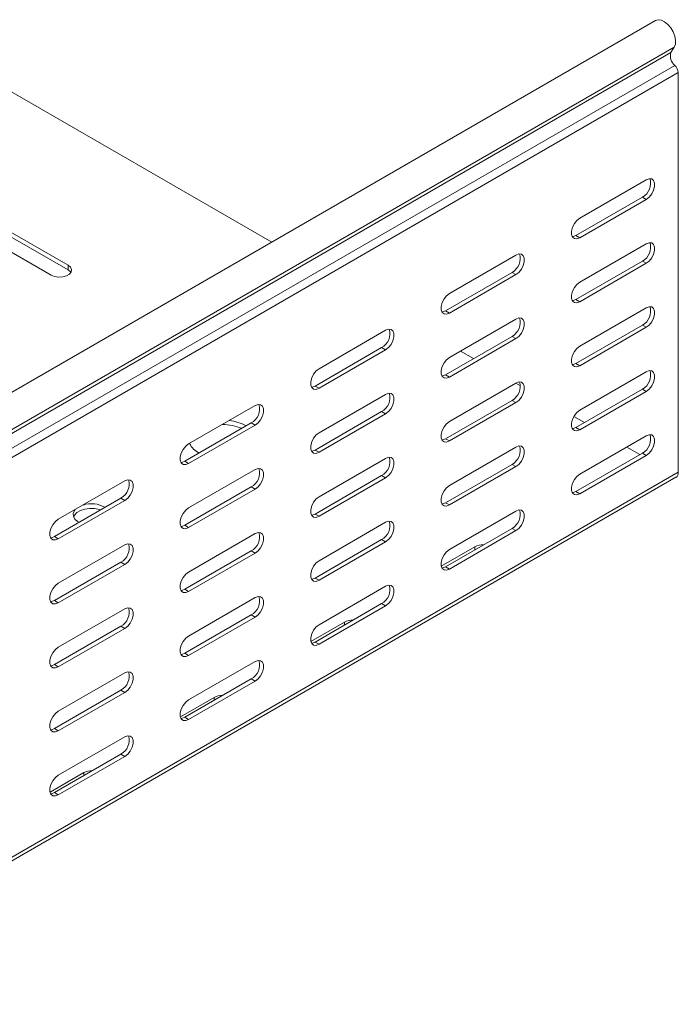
# Model space of a CAD drawing. Header units: millimetres. Extents: x -222 to 2166, y -665 to -42.
# Tile 6 of 8: x 1425 to 1604, y -664 to -397. Entities that reach past the tile are written whole.
import ezdxf

# ---------------------------------------------------------------- set-up
doc = ezdxf.new("R2010")
doc.units = ezdxf.units.MM

msp = doc.modelspace()

# ---------------------------------------------------------------- linework, layer by layer
at = {"color": 7, "linetype": 'Continuous', "lineweight": 15}
for p, q in [((1597.86, -397.67), (1350.38, -540.54)), ((1493.77, -457.76), (1393.99, -400.16)), ((1602.92, -404.92), (1602.02, -406.34)), ((1604, -411.82), (1604, -520.17)), ((1595.34, -440.86), (1577.31, -451.27)), ((1576.25, -455.97), (1594.28, -445.56)), ((1577.31, -456.58), (1595.34, -446.17)), ((1438.54, -464.04), (1420.51, -453.63)), ((1415.91, -456.29), (1433.94, -466.7)), ((1438.54, -465.27), (1420.51, -454.86)), ((1595.34, -458.21), (1577.31, -468.62)), ((1559.99, -461.27), (1541.95, -471.68)), ((1576.25, -473.32), (1594.28, -462.91)), ((1577.31, -473.93), (1595.34, -463.52)), ((1540.89, -476.38), (1558.92, -465.97)), ((1541.95, -476.99), (1559.99, -466.58)), ((1595.34, -475.57), (1577.31, -485.98)), ((1559.99, -478.62), (1541.95, -489.03)), ((1576.25, -490.67), (1594.28, -480.26)), ((1524.63, -481.68), (1506.6, -492.09)), ((1577.31, -491.28), (1595.34, -480.87)), ((1540.89, -493.73), (1558.92, -483.32)), ((1541.95, -494.34), (1559.99, -483.93)), ((1505.54, -496.79), (1523.57, -486.38)), ((1506.6, -497.4), (1524.63, -486.99)), ((1548.49, -489.35), (1544.95, -487.3)), ((1595.34, -492.92), (1577.31, -503.33)), ((1559.99, -495.98), (1541.95, -506.39)), ((1561.22, -496.7), (1559.98, -495.98)), ((1524.63, -499.04), (1506.6, -509.44)), ((1576.25, -508.02), (1594.28, -497.61)), ((1577.31, -508.63), (1595.34, -498.23)), ((1540.89, -511.08), (1558.92, -500.67)), ((1541.95, -511.69), (1559.99, -501.28)), ((1489.27, -502.09), (1471.24, -512.5)), ((1505.54, -514.14), (1523.57, -503.73)), ((1506.6, -514.75), (1524.63, -504.34)), ((1470.18, -517.2), (1488.21, -506.79)), ((1578.54, -506.7), (1575.68, -505.05)), ((1471.24, -517.81), (1489.27, -507.4)), ((1595.34, -510.27), (1577.31, -520.68)), ((1559.99, -513.33), (1541.95, -523.74)), ((1576.25, -525.37), (1594.28, -514.96)), ((1593.57, -515.37), (1590.04, -513.33)), ((1524.63, -516.39), (1506.6, -526.8)), ((1577.31, -525.99), (1595.34, -515.58)), ((1489.27, -519.45), (1471.24, -529.85)), ((1540.89, -528.43), (1558.92, -518.02)), ((1541.95, -529.04), (1559.99, -518.64)), ((1355.89, -664.42), (1603.38, -521.54)), ((1453.92, -522.5), (1435.89, -532.91)), ((1505.54, -531.49), (1523.57, -521.08)), ((1506.6, -532.1), (1524.63, -521.69)), ((1470.18, -534.55), (1488.21, -524.14)), ((1471.24, -535.16), (1489.27, -524.75)), ((1434.83, -537.61), (1452.86, -527.2)), ((1435.89, -538.22), (1453.92, -527.81)), ((1559.99, -530.68), (1541.95, -541.09)), ((1524.63, -533.74), (1506.6, -544.15)), ((1540.89, -545.78), (1558.92, -535.37)), ((1541.95, -546.4), (1559.99, -535.99)), ((1489.27, -536.8), (1471.24, -547.21)), ((1505.54, -548.84), (1523.57, -538.43)), ((1506.6, -549.45), (1524.63, -539.05)), ((1453.92, -539.86), (1435.89, -550.26)), ((1470.18, -551.9), (1488.21, -541.49)), ((1548.85, -540.38), (1539.72, -545.65)), ((1434.83, -554.96), (1452.86, -544.55)), ((1471.24, -552.51), (1489.27, -542.1)), ((1435.89, -555.57), (1453.92, -545.16)), ((1524.63, -551.09), (1506.6, -561.5)), ((1489.27, -554.15), (1471.24, -564.56)), ((1453.92, -557.21), (1435.89, -567.62)), ((1505.54, -566.19), (1523.57, -555.78)), ((1506.6, -566.81), (1524.63, -556.4)), ((1470.18, -569.25), (1488.21, -558.84)), ((1471.24, -569.87), (1489.27, -559.46)), ((1434.83, -572.31), (1452.86, -561.9)), ((1435.89, -572.92), (1453.92, -562.51)), ((1513.49, -560.79), (1504.36, -566.06)), ((1489.27, -571.5), (1471.24, -581.91)), ((1453.92, -574.56), (1435.89, -584.97)), ((1470.18, -586.6), (1488.21, -576.2)), ((1434.83, -589.66), (1452.86, -579.25)), ((1471.24, -587.22), (1489.27, -576.81)), ((1435.89, -590.28), (1453.92, -579.87)), ((1478.14, -581.2), (1469.01, -586.47)), ((1453.92, -591.91), (1435.89, -602.32)), ((1434.83, -607.01), (1452.86, -596.61)), ((1435.89, -607.63), (1453.92, -597.22)), ((1442.78, -601.61), (1433.65, -606.88))]:
    msp.add_line(p, q, dxfattribs=at)
at = {"color": 7, "linetype": 'Continuous', "lineweight": 0}
for p, q in [((1355.43, -547.79), (1602.92, -404.92)), ((1354.54, -549.22), (1602.02, -406.34)), ((1355.6, -552.75), (1603.09, -409.88)), ((1356.52, -554.69), (1604, -411.82)), ((1594.28, -445.56), (1595.34, -446.17)), ((1576.25, -455.97), (1577.31, -456.58)), ((1438.54, -465.27), (1438.54, -464.04)), ((1594.28, -462.91), (1595.34, -463.52)), ((1558.92, -465.97), (1559.99, -466.58)), ((1576.25, -473.32), (1577.31, -473.93)), ((1540.89, -476.38), (1541.95, -476.99)), ((1594.28, -480.26), (1595.34, -480.87)), ((1558.92, -483.32), (1559.99, -483.93)), ((1523.57, -486.38), (1524.63, -486.99)), ((1576.25, -490.67), (1577.31, -491.28)), ((1540.89, -493.73), (1541.95, -494.34)), ((1505.54, -496.79), (1506.6, -497.4)), ((1594.28, -497.61), (1595.34, -498.23)), ((1558.92, -500.67), (1559.99, -501.28)), ((1523.57, -503.73), (1524.63, -504.34)), ((1488.21, -506.79), (1489.27, -507.4)), ((1576.25, -508.02), (1577.31, -508.63)), ((1540.89, -511.08), (1541.95, -511.69)), ((1505.54, -514.14), (1506.6, -514.75)), ((1594.28, -514.96), (1595.34, -515.58)), ((1470.18, -517.2), (1471.24, -517.81)), ((1356.52, -663.04), (1604, -520.17)), ((1558.92, -518.02), (1559.99, -518.64)), ((1523.57, -521.08), (1524.63, -521.69)), ((1488.21, -524.14), (1489.27, -524.75)), ((1576.25, -525.37), (1577.31, -525.99)), ((1452.86, -527.2), (1453.92, -527.81)), ((1540.89, -528.43), (1541.95, -529.04)), ((1505.54, -531.49), (1506.6, -532.1)), ((1470.18, -534.55), (1471.24, -535.16)), ((1558.92, -535.37), (1559.99, -535.99)), ((1434.83, -537.61), (1435.89, -538.22)), ((1523.57, -538.43), (1524.63, -539.05)), ((1488.21, -541.49), (1489.27, -542.1)), ((1548.85, -541.19), (1548.85, -540.38)), ((1452.86, -544.55), (1453.92, -545.16)), ((1540.89, -545.78), (1541.95, -546.4)), ((1505.54, -548.84), (1506.6, -549.45)), ((1470.18, -551.9), (1471.24, -552.51)), ((1434.83, -554.96), (1435.89, -555.57)), ((1523.57, -555.78), (1524.63, -556.4)), ((1488.21, -558.84), (1489.27, -559.46)), ((1452.86, -561.9), (1453.92, -562.51)), ((1513.49, -561.6), (1513.49, -560.79)), ((1505.54, -566.19), (1506.6, -566.81)), ((1470.18, -569.25), (1471.24, -569.87)), ((1434.83, -572.31), (1435.89, -572.92)), ((1488.21, -576.2), (1489.27, -576.81)), ((1452.86, -579.25), (1453.92, -579.87)), ((1478.14, -582.01), (1478.14, -581.2)), ((1470.18, -586.6), (1471.24, -587.22)), ((1434.83, -589.66), (1435.89, -590.28)), ((1452.86, -596.61), (1453.92, -597.22)), ((1442.78, -602.42), (1442.78, -601.61)), ((1434.83, -607.01), (1435.89, -607.63))]:
    msp.add_line(p, q, dxfattribs=at)
at = {"color": 7, "linetype": 'Continuous', "lineweight": 15, "flags": 128}
for points in [[(1597.86, -397.67), (1598.56, -397.46), (1599.41, -397.58), (1600.31, -398.01), (1601.2, -398.74), (1602, -399.69), (1602.64, -400.8), (1603.08, -401.97), (1603.29, -403.1), (1603.23, -404.11), (1602.92, -404.92)], [(1595.34, -446.17), (1596.13, -445.56), (1596.82, -444.7), (1597.33, -443.69), (1597.6, -442.67), (1597.6, -441.75), (1597.33, -441.04), (1596.82, -440.63), (1596.13, -440.57), (1595.34, -440.86)], [(1577.31, -451.27), (1576.52, -451.89), (1575.83, -452.75), (1575.32, -453.75), (1575.05, -454.77), (1575.05, -455.69), (1575.32, -456.4), (1575.83, -456.81), (1576.52, -456.87), (1577.31, -456.58)], [(1575.24, -456.28), (1575.46, -456.26), (1576.25, -455.97)], [(1595.34, -463.52), (1596.13, -462.91), (1596.82, -462.05), (1597.33, -461.05), (1597.6, -460.02), (1597.6, -459.1), (1597.33, -458.39), (1596.82, -457.98), (1596.13, -457.92), (1595.34, -458.21)], [(1559.99, -466.58), (1560.77, -465.97), (1561.46, -465.11), (1561.98, -464.11), (1562.25, -463.08), (1562.25, -462.16), (1561.98, -461.45), (1561.46, -461.04), (1560.77, -460.98), (1559.99, -461.27)], [(1433.94, -466.7), (1434.87, -467.07), (1435.96, -467.24), (1437.08, -467.18), (1438.11, -466.91), (1438.9, -466.45), (1439.38, -465.85), (1439.48, -465.21), (1439.19, -464.58), (1438.54, -464.04)], [(1439.31, -465.98), (1439.19, -465.8), (1438.54, -465.27)], [(1577.31, -468.62), (1576.52, -469.24), (1575.83, -470.1), (1575.32, -471.1), (1575.05, -472.12), (1575.05, -473.04), (1575.32, -473.75), (1575.83, -474.16), (1576.52, -474.23), (1577.31, -473.93)], [(1541.95, -471.68), (1541.17, -472.3), (1540.48, -473.16), (1539.96, -474.16), (1539.69, -475.18), (1539.69, -476.1), (1539.96, -476.81), (1540.48, -477.22), (1541.17, -477.28), (1541.95, -476.99)], [(1575.24, -473.63), (1575.46, -473.61), (1576.25, -473.32)], [(1539.89, -476.69), (1540.11, -476.67), (1540.89, -476.38)], [(1595.34, -480.87), (1596.13, -480.26), (1596.82, -479.4), (1597.33, -478.4), (1597.6, -477.37), (1597.6, -476.45), (1597.33, -475.74), (1596.82, -475.33), (1596.13, -475.27), (1595.34, -475.57)], [(1559.99, -483.93), (1560.77, -483.32), (1561.46, -482.46), (1561.98, -481.46), (1562.25, -480.43), (1562.25, -479.51), (1561.98, -478.8), (1561.46, -478.39), (1560.77, -478.33), (1559.99, -478.62)], [(1524.63, -486.99), (1525.42, -486.38), (1526.11, -485.52), (1526.62, -484.52), (1526.89, -483.49), (1526.89, -482.57), (1526.62, -481.86), (1526.11, -481.45), (1525.42, -481.39), (1524.63, -481.68)], [(1577.31, -485.98), (1576.52, -486.59), (1575.83, -487.45), (1575.32, -488.45), (1575.05, -489.47), (1575.05, -490.4), (1575.32, -491.1), (1575.83, -491.51), (1576.52, -491.58), (1577.31, -491.28)], [(1541.95, -489.03), (1541.17, -489.65), (1540.48, -490.51), (1539.96, -491.51), (1539.69, -492.53), (1539.69, -493.46), (1539.96, -494.16), (1540.48, -494.57), (1541.17, -494.64), (1541.95, -494.34)], [(1575.24, -490.98), (1575.46, -490.96), (1576.25, -490.67)], [(1506.6, -492.09), (1505.81, -492.71), (1505.12, -493.57), (1504.61, -494.57), (1504.34, -495.59), (1504.34, -496.51), (1504.61, -497.22), (1505.12, -497.63), (1505.81, -497.69), (1506.6, -497.4)], [(1539.89, -494.04), (1540.11, -494.02), (1540.89, -493.73)], [(1595.34, -498.23), (1596.13, -497.61), (1596.82, -496.75), (1597.33, -495.75), (1597.6, -494.73), (1597.6, -493.8), (1597.33, -493.1), (1596.82, -492.69), (1596.13, -492.62), (1595.34, -492.92)], [(1559.99, -501.28), (1560.77, -500.67), (1561.46, -499.81), (1561.98, -498.81), (1562.25, -497.78), (1562.25, -496.86), (1561.98, -496.15), (1561.46, -495.74), (1560.77, -495.68), (1559.99, -495.98)], [(1504.53, -497.1), (1504.75, -497.08), (1505.54, -496.79)], [(1524.63, -504.34), (1525.42, -503.73), (1526.11, -502.87), (1526.62, -501.87), (1526.89, -500.84), (1526.89, -499.92), (1526.62, -499.21), (1526.11, -498.8), (1525.42, -498.74), (1524.63, -499.04)], [(1489.27, -507.4), (1490.06, -506.79), (1490.75, -505.93), (1491.27, -504.93), (1491.54, -503.9), (1491.54, -502.98), (1491.27, -502.27), (1490.75, -501.86), (1490.06, -501.8), (1489.27, -502.09)], [(1577.31, -503.33), (1576.52, -503.94), (1575.83, -504.8), (1575.32, -505.8), (1575.05, -506.83), (1575.05, -507.75), (1575.32, -508.46), (1575.83, -508.87), (1576.52, -508.93), (1577.31, -508.63)], [(1541.95, -506.39), (1541.17, -507), (1540.48, -507.86), (1539.96, -508.86), (1539.69, -509.89), (1539.69, -510.81), (1539.96, -511.52), (1540.48, -511.93), (1541.17, -511.99), (1541.95, -511.69)], [(1506.6, -509.44), (1505.81, -510.06), (1505.12, -510.92), (1504.61, -511.92), (1504.34, -512.94), (1504.34, -513.87), (1504.61, -514.57), (1505.12, -514.98), (1505.81, -515.05), (1506.6, -514.75)], [(1575.24, -508.34), (1575.46, -508.32), (1576.25, -508.02)], [(1471.24, -512.5), (1470.46, -513.12), (1469.77, -513.98), (1469.25, -514.98), (1468.98, -516), (1468.98, -516.92), (1469.25, -517.63), (1469.77, -518.04), (1470.46, -518.1), (1471.24, -517.81)], [(1539.89, -511.39), (1540.11, -511.37), (1540.89, -511.08)], [(1595.34, -515.58), (1596.13, -514.96), (1596.82, -514.1), (1597.33, -513.1), (1597.6, -512.08), (1597.6, -511.16), (1597.33, -510.45), (1596.82, -510.04), (1596.13, -509.98), (1595.34, -510.27)], [(1504.53, -514.45), (1504.75, -514.43), (1505.54, -514.14)], [(1559.99, -518.64), (1560.77, -518.02), (1561.46, -517.16), (1561.98, -516.16), (1562.25, -515.14), (1562.25, -514.21), (1561.98, -513.51), (1561.46, -513.1), (1560.77, -513.03), (1559.99, -513.33)], [(1469.18, -517.51), (1469.4, -517.49), (1470.18, -517.2)], [(1524.63, -521.69), (1525.42, -521.08), (1526.11, -520.22), (1526.62, -519.22), (1526.89, -518.19), (1526.89, -517.27), (1526.62, -516.56), (1526.11, -516.15), (1525.42, -516.09), (1524.63, -516.39)], [(1489.27, -524.75), (1490.06, -524.14), (1490.75, -523.28), (1491.27, -522.28), (1491.54, -521.25), (1491.54, -520.33), (1491.27, -519.62), (1490.75, -519.21), (1490.06, -519.15), (1489.27, -519.45)], [(1453.92, -527.81), (1454.71, -527.2), (1455.4, -526.34), (1455.91, -525.34), (1456.18, -524.31), (1456.18, -523.39), (1455.91, -522.68), (1455.4, -522.27), (1454.71, -522.21), (1453.92, -522.5)], [(1577.31, -520.68), (1576.52, -521.29), (1575.83, -522.15), (1575.32, -523.15), (1575.05, -524.18), (1575.05, -525.1), (1575.32, -525.81), (1575.83, -526.22), (1576.52, -526.28), (1577.31, -525.99)], [(1541.95, -523.74), (1541.17, -524.35), (1540.48, -525.21), (1539.96, -526.21), (1539.69, -527.24), (1539.69, -528.16), (1539.96, -528.87), (1540.48, -529.28), (1541.17, -529.34), (1541.95, -529.04)], [(1575.24, -525.69), (1575.46, -525.67), (1576.25, -525.37)], [(1506.6, -526.8), (1505.81, -527.41), (1505.12, -528.27), (1504.61, -529.27), (1504.34, -530.3), (1504.34, -531.22), (1504.61, -531.93), (1505.12, -532.34), (1505.81, -532.4), (1506.6, -532.1)], [(1539.89, -528.75), (1540.11, -528.73), (1540.89, -528.43)], [(1440.47, -530.27), (1440.25, -530.54), (1439.93, -531.31), (1439.98, -532.09), (1440.39, -532.84), (1441.14, -533.5), (1441.54, -533.73)], [(1447.43, -530.33), (1447.05, -530.22), (1445.75, -529.98), (1444.39, -529.95), (1443.07, -530.14), (1441.88, -530.53), (1440.92, -531.08), (1440.25, -531.77), (1440.02, -532.21)], [(1471.24, -529.85), (1470.46, -530.47), (1469.77, -531.33), (1469.25, -532.33), (1468.98, -533.35), (1468.98, -534.28), (1469.25, -534.98), (1469.77, -535.39), (1470.46, -535.46), (1471.24, -535.16)], [(1559.99, -535.99), (1560.77, -535.37), (1561.46, -534.51), (1561.98, -533.51), (1562.25, -532.49), (1562.25, -531.57), (1561.98, -530.86), (1561.46, -530.45), (1560.77, -530.39), (1559.99, -530.68)], [(1435.89, -532.91), (1435.1, -533.53), (1434.41, -534.39), (1433.9, -535.39), (1433.63, -536.41), (1433.63, -537.33), (1433.9, -538.04), (1434.41, -538.45), (1435.1, -538.51), (1435.89, -538.22)], [(1504.53, -531.8), (1504.75, -531.78), (1505.54, -531.49)], [(1524.63, -539.05), (1525.42, -538.43), (1526.11, -537.57), (1526.62, -536.57), (1526.89, -535.55), (1526.89, -534.62), (1526.62, -533.92), (1526.11, -533.51), (1525.42, -533.44), (1524.63, -533.74)], [(1469.18, -534.86), (1469.4, -534.84), (1470.18, -534.55)], [(1489.27, -542.1), (1490.06, -541.49), (1490.75, -540.63), (1491.27, -539.63), (1491.54, -538.6), (1491.54, -537.68), (1491.27, -536.97), (1490.75, -536.56), (1490.06, -536.5), (1489.27, -536.8)], [(1433.82, -537.92), (1434.04, -537.9), (1434.83, -537.61)], [(1453.92, -545.16), (1454.71, -544.55), (1455.4, -543.69), (1455.91, -542.69), (1456.18, -541.66), (1456.18, -540.74), (1455.91, -540.03), (1455.4, -539.62), (1454.71, -539.56), (1453.92, -539.86)], [(1541.95, -541.09), (1541.17, -541.7), (1540.48, -542.56), (1539.96, -543.56), (1539.69, -544.59), (1539.69, -545.51), (1539.96, -546.22), (1540.48, -546.63), (1541.17, -546.69), (1541.95, -546.4)], [(1506.6, -544.15), (1505.81, -544.76), (1505.12, -545.62), (1504.61, -546.62), (1504.34, -547.65), (1504.34, -548.57), (1504.61, -549.28), (1505.12, -549.69), (1505.81, -549.75), (1506.6, -549.45)], [(1471.24, -547.21), (1470.46, -547.82), (1469.77, -548.68), (1469.25, -549.68), (1468.98, -550.71), (1468.98, -551.63), (1469.25, -552.34), (1469.77, -552.75), (1470.46, -552.81), (1471.24, -552.51)], [(1539.89, -546.1), (1540.11, -546.08), (1540.89, -545.78)], [(1504.53, -549.16), (1504.75, -549.14), (1505.54, -548.84)], [(1435.89, -550.26), (1435.1, -550.88), (1434.41, -551.74), (1433.9, -552.74), (1433.63, -553.76), (1433.63, -554.69), (1433.9, -555.39), (1434.41, -555.8), (1435.1, -555.87), (1435.89, -555.57)], [(1469.18, -552.21), (1469.4, -552.19), (1470.18, -551.9)], [(1524.63, -556.4), (1525.42, -555.78), (1526.11, -554.92), (1526.62, -553.92), (1526.89, -552.9), (1526.89, -551.98), (1526.62, -551.27), (1526.11, -550.86), (1525.42, -550.8), (1524.63, -551.09)], [(1433.82, -555.27), (1434.04, -555.25), (1434.83, -554.96)], [(1489.27, -559.46), (1490.06, -558.84), (1490.75, -557.98), (1491.27, -556.98), (1491.54, -555.96), (1491.54, -555.03), (1491.27, -554.33), (1490.75, -553.92), (1490.06, -553.85), (1489.27, -554.15)], [(1453.92, -562.51), (1454.71, -561.9), (1455.4, -561.04), (1455.91, -560.04), (1456.18, -559.02), (1456.18, -558.09), (1455.91, -557.38), (1455.4, -556.98), (1454.71, -556.91), (1453.92, -557.21)], [(1506.6, -561.5), (1505.81, -562.11), (1505.12, -562.97), (1504.61, -563.97), (1504.34, -565), (1504.34, -565.92), (1504.61, -566.63), (1505.12, -567.04), (1505.81, -567.1), (1506.6, -566.81)], [(1471.24, -564.56), (1470.46, -565.17), (1469.77, -566.03), (1469.25, -567.03), (1468.98, -568.06), (1468.98, -568.98), (1469.25, -569.69), (1469.77, -570.1), (1470.46, -570.16), (1471.24, -569.87)], [(1435.89, -567.62), (1435.1, -568.23), (1434.41, -569.09), (1433.9, -570.09), (1433.63, -571.12), (1433.63, -572.04), (1433.9, -572.75), (1434.41, -573.16), (1435.1, -573.22), (1435.89, -572.92)], [(1504.53, -566.51), (1504.75, -566.49), (1505.54, -566.19)], [(1469.18, -569.57), (1469.4, -569.55), (1470.18, -569.25)], [(1489.27, -576.81), (1490.06, -576.19), (1490.75, -575.33), (1491.27, -574.33), (1491.54, -573.31), (1491.54, -572.39), (1491.27, -571.68), (1490.75, -571.27), (1490.06, -571.21), (1489.27, -571.5)], [(1433.82, -572.62), (1434.04, -572.61), (1434.83, -572.31)], [(1453.92, -579.87), (1454.71, -579.25), (1455.4, -578.39), (1455.91, -577.39), (1456.18, -576.37), (1456.18, -575.44), (1455.91, -574.74), (1455.4, -574.33), (1454.71, -574.26), (1453.92, -574.56)], [(1471.24, -581.91), (1470.46, -582.52), (1469.77, -583.38), (1469.25, -584.38), (1468.98, -585.41), (1468.98, -586.33), (1469.25, -587.04), (1469.77, -587.45), (1470.46, -587.51), (1471.24, -587.22)], [(1435.89, -584.97), (1435.1, -585.58), (1434.41, -586.44), (1433.9, -587.44), (1433.63, -588.47), (1433.63, -589.39), (1433.9, -590.1), (1434.41, -590.51), (1435.1, -590.57), (1435.89, -590.28)], [(1469.18, -586.92), (1469.4, -586.9), (1470.18, -586.6)], [(1433.82, -589.98), (1434.04, -589.96), (1434.83, -589.66)], [(1453.92, -597.22), (1454.71, -596.6), (1455.4, -595.74), (1455.91, -594.74), (1456.18, -593.72), (1456.18, -592.8), (1455.91, -592.09), (1455.4, -591.68), (1454.71, -591.62), (1453.92, -591.91)], [(1435.89, -602.32), (1435.1, -602.93), (1434.41, -603.79), (1433.9, -604.79), (1433.63, -605.82), (1433.63, -606.74), (1433.9, -607.45), (1434.41, -607.86), (1435.1, -607.92), (1435.89, -607.63)], [(1433.82, -607.33), (1434.04, -607.31), (1434.83, -607.01)]]:
    msp.add_lwpolyline(points, dxfattribs=at)
at = {"color": 7, "linetype": 'Continuous', "lineweight": 15}
for centre, radius, start, end in [((1605.09, -407.35), 3.23, 161.9059, 231.6039), ((1601.19, -411.96), 2.82, 2.9296, 47.6245), ((1592.23, -441.78), 4.29, 298.4612, 16.6991), ((1592.23, -459.14), 4.29, 298.4611, 16.6992), ((1556.88, -462.19), 4.29, 298.4605, 16.6998), ((1592.23, -476.49), 4.29, 298.4612, 16.6992), ((1556.88, -479.55), 4.29, 298.4604, 16.7), ((1521.52, -482.6), 4.29, 298.4611, 16.6992), ((1592.23, -493.84), 4.29, 298.4612, 16.6992), ((1556.88, -496.9), 4.29, 298.4605, 16.6999), ((1521.52, -499.96), 4.29, 298.461, 16.6993), ((1486.17, -503.01), 4.29, 298.4611, 16.6992), ((1480.96, -517.72), 11.67, 60.0209, 83.4542), ((1480.43, -520.93), 13.71, 67.5266, 90.1276), ((1476.49, -509.98), 5.54, 205.435, 244.0009), ((1592.23, -511.19), 4.29, 298.4612, 16.6992), ((1556.88, -514.25), 4.29, 298.4605, 16.6999), ((1521.52, -517.31), 4.29, 298.4611, 16.6993), ((1486.17, -520.37), 4.29, 298.461, 16.6993), ((1602.54, -520.34), 1.47, 304.7526, 6.5603), ((1450.81, -523.42), 4.29, 298.4607, 16.7), ((1444.89, -536.27), 7.58, 60.6704, 107.5626), ((1556.88, -531.6), 4.29, 298.4605, 16.6999), ((1521.52, -534.66), 4.29, 298.4611, 16.6993), ((1486.17, -537.72), 4.29, 298.4611, 16.6993), ((1450.81, -540.78), 4.29, 298.4606, 16.7001), ((1551.09, -544.68), 4.85, 88.6038, 117.5688), ((1521.52, -552.01), 4.29, 298.4611, 16.6993), ((1486.17, -555.07), 4.29, 298.4611, 16.6993), ((1450.81, -558.13), 4.29, 298.4606, 16.7), ((1515.74, -565.09), 4.85, 88.6049, 117.5676), ((1486.17, -572.42), 4.29, 298.4611, 16.6993), ((1450.81, -575.48), 4.29, 298.4606, 16.7), ((1480.38, -585.5), 4.85, 88.6049, 117.5676), ((1450.81, -592.83), 4.29, 298.4607, 16.7), ((1445.03, -605.91), 4.85, 88.6035, 117.5687)]:
    msp.add_arc(centre, radius, start, end, dxfattribs=at)

doc.saveas('drawing.dxf')
